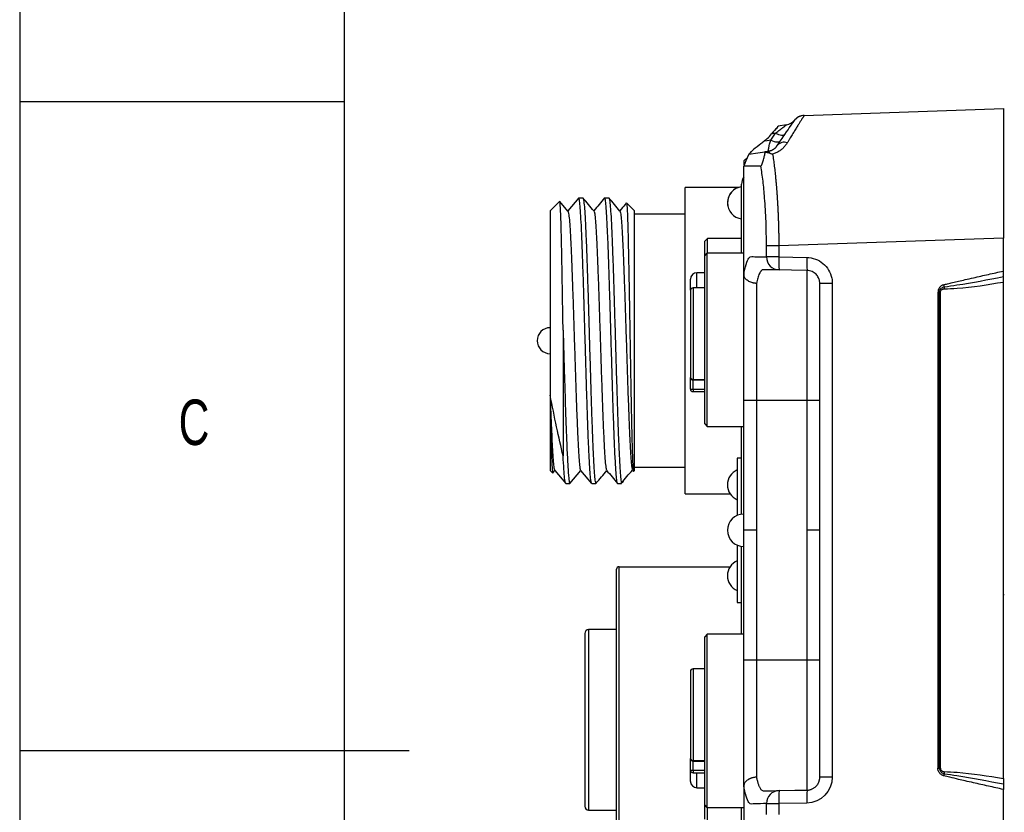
# Model space of a CAD drawing. Header units: millimetres. Extents: x 0 to 1380, y 0 to 297.
# Tile 6 of 60: x 0 to 76, y 144 to 205. Entities that reach past the tile are written whole.
import ezdxf

# ---------------------------------------------------------------- set-up
doc = ezdxf.new("R2010")
doc.units = ezdxf.units.MM
for name, color, linetype in [('10', 7, 'Continuous'), ('5', 7, 'Continuous'), ('9', 7, 'Continuous')]:
    doc.layers.add(name, color=color, linetype=linetype)
doc.styles.add('SLDTEXTSTYLE4', font='TXT', dxfattribs={"width": 0.7})

msp = doc.modelspace()

# ---------------------------------------------------------------- linework, layer by layer
at = {"color": 7, "linetype": 'Continuous', "lineweight": 25}
for p, q in [((60.43, 197.435), (75.763, 197.97)), ((75.763, 197.97), (75.763, 187.976)), ((58.402, 196.586), (58.406, 196.601)), ((58.402, 196.586), (58.406, 196.601)), ((59.057, 196.704), (58.406, 196.601)), ((59.057, 196.704), (59.057, 196.704)), ((56.056, 194.199), (55.802, 193.945)), ((56.161, 194.437), (56.163, 194.442)), ((55.763, 185.243), (55.763, 193.532)), ((57.088, 193.532), (55.763, 193.532)), ((55.802, 193.621), (55.802, 193.945)), ((55.346, 191.875), (51.254, 191.875)), ((51.254, 168.275), (51.254, 191.875)), ((55.602, 186.824), (55.602, 192.125)), ((41.594, 190.816), (40.854, 190.075)), ((42.229, 190.066), (41.611, 190.803)), ((43.053, 191.079), (42.216, 190.082)), ((43.056, 191.075), (43.045, 191.05)), ((43.056, 191.075), (43.377, 191.075)), ((45.055, 191.075), (45.044, 191.048)), ((45.055, 191.075), (45.377, 191.075)), ((46.735, 190.694), (46.731, 190.678)), ((47.354, 190.075), (46.735, 190.694)), ((40.854, 190.075), (40.854, 175.887)), ((47.354, 170.075), (47.354, 190.075)), ((51.254, 189.825), (47.354, 189.825)), ((52.963, 187.938), (52.763, 187.738)), ((52.963, 187.938), (52.763, 187.738)), ((52.963, 187.938), (52.763, 187.738)), ((52.763, 186.626), (52.763, 187.738)), ((55.602, 187.938), (52.963, 187.938)), ((55.602, 187.938), (52.963, 187.938)), ((55.602, 187.938), (52.963, 187.938)), ((52.963, 186.824), (52.963, 187.938)), ((57.518, 186.525), (57.518, 187.372)), ((58.468, 187.372), (57.518, 187.372)), ((75.763, 187.976), (58.468, 187.372)), ((58.468, 187.372), (58.468, 186.525)), ((75.763, 185.442), (75.763, 187.976)), ((52.761, 186.624), (52.961, 186.824)), ((52.761, 173.674), (52.761, 186.624)), ((55.763, 186.824), (52.961, 186.824)), ((52.961, 173.474), (52.961, 186.824)), ((58.468, 186.525), (57.518, 186.525)), ((58.468, 186.525), (60.624, 186.487)), ((52.761, 185.313), (52.163, 185.313)), ((52.761, 185.313), (52.163, 185.313)), ((52.761, 185.313), (52.163, 185.313)), ((52.163, 184.126), (52.163, 185.313)), ((51.666, 184.87), (51.663, 184.813)), ((51.663, 183.975), (51.663, 184.813)), ((61.624, 165.47), (61.624, 184.487)), ((62.589, 184.487), (61.624, 184.487)), ((62.589, 184.487), (62.589, 182.93)), ((75.763, 146.346), (75.763, 184.594)), ((51.661, 183.949), (51.661, 177.249)), ((52.761, 184.149), (51.861, 184.149)), ((70.721, 183.798), (70.721, 147.142)), ((70.721, 183.798), (70.841, 183.798)), ((70.841, 183.798), (70.918, 183.798)), ((70.841, 147.142), (70.841, 183.798)), ((70.918, 147.142), (70.918, 183.798)), ((62.589, 182.93), (62.589, 146.453)), ((41.854, 180.881), (41.854, 171.208)), ((51.661, 176.349), (51.661, 177.249)), ((51.861, 177.097), (51.861, 177.049)), ((51.861, 177.049), (52.761, 177.049)), ((51.861, 176.349), (51.861, 177.049)), ((51.661, 176.349), (51.861, 176.349)), ((51.861, 176.349), (51.861, 176.149)), ((51.861, 176.149), (52.761, 176.149)), ((40.854, 175.887), (40.854, 170.075)), ((56.745, 175.47), (55.763, 175.47)), ((55.763, 165.47), (55.763, 175.47)), ((58.264, 175.47), (56.745, 175.47)), ((56.745, 175.47), (56.745, 165.47)), ((60.641, 175.47), (58.264, 175.47)), ((61.624, 175.47), (60.641, 175.47)), ((60.641, 165.47), (60.641, 175.47)), ((52.761, 173.674), (52.961, 173.474)), ((52.961, 173.474), (55.763, 173.474)), ((55.602, 166.71), (55.602, 173.474)), ((55.602, 171.022), (55.263, 171.022)), ((55.602, 171.022), (55.263, 171.022)), ((55.602, 171.022), (55.263, 171.022)), ((55.263, 171.022), (55.263, 166.616)), ((41.051, 169.879), (40.854, 170.075)), ((41.057, 169.913), (41.05, 169.879)), ((41.073, 169.899), (41.216, 170.07)), ((41.205, 170.084), (42.053, 169.074)), ((42.381, 169.073), (43.217, 170.069)), ((43.204, 170.083), (44.053, 169.073)), ((47.279, 170.001), (47.354, 170.075)), ((47.354, 170.325), (51.254, 170.325)), ((42.057, 169.075), (42.377, 169.075)), ((42.377, 169.075), (42.389, 169.103)), ((44.056, 169.075), (44.377, 169.075)), ((44.377, 169.075), (44.388, 169.102)), ((46.056, 169.075), (46.354, 169.075)), ((46.354, 169.075), (46.354, 169.105)), ((51.254, 168.275), (54.724, 168.275)), ((56.745, 165.47), (55.763, 165.47)), ((55.763, 155.47), (55.763, 165.47)), ((56.745, 165.47), (56.745, 155.47)), ((60.641, 155.47), (60.641, 165.47)), ((61.624, 165.47), (60.641, 165.47)), ((61.624, 146.453), (61.624, 165.47)), ((55.263, 164.324), (55.263, 159.918)), ((55.602, 157.466), (55.602, 164.23)), ((45.967, 139.265), (45.967, 162.465)), ((46.167, 139.065), (46.167, 162.665)), ((46.167, 162.665), (54.724, 162.665)), ((75.763, 160.512), (75.836, 160.512)), ((55.263, 159.918), (55.602, 159.918)), ((45.967, 157.815), (43.817, 157.815)), ((43.817, 157.815), (43.817, 148.615)), ((43.517, 157.515), (43.517, 144.215)), ((52.961, 157.466), (52.761, 157.266)), ((52.761, 144.316), (52.761, 157.266)), ((55.763, 157.466), (52.961, 157.466)), ((52.961, 144.116), (52.961, 157.466)), ((56.745, 155.47), (55.763, 155.47)), ((58.264, 155.47), (56.745, 155.47)), ((60.641, 155.47), (58.264, 155.47)), ((61.624, 155.47), (60.641, 155.47)), ((52.761, 154.791), (51.861, 154.791)), ((51.661, 154.591), (51.661, 147.891)), ((43.817, 148.615), (43.817, 143.915)), ((51.661, 146.991), (51.661, 147.891)), ((51.861, 147.738), (51.861, 147.691)), ((51.861, 147.691), (52.761, 147.691)), ((51.861, 146.991), (51.861, 147.691)), ((70.721, 147.142), (70.841, 147.142)), ((70.841, 147.142), (70.918, 147.142)), ((51.661, 146.991), (51.861, 146.991)), ((51.663, 146.128), (51.663, 146.965)), ((51.861, 146.991), (51.861, 146.791)), ((51.861, 146.791), (52.761, 146.791)), ((62.589, 146.453), (61.624, 146.453)), ((51.663, 146.128), (51.663, 146.117)), ((52.163, 145.628), (52.761, 145.628)), ((55.763, 145.698), (55.763, 137.408)), ((75.763, 142.964), (75.763, 145.498)), ((52.961, 144.116), (52.761, 144.316)), ((52.763, 143.203), (52.763, 144.314)), ((52.961, 144.116), (55.763, 144.116)), ((52.963, 143.003), (52.963, 144.116)), ((55.602, 138.51), (55.602, 144.116)), ((57.518, 143.568), (57.518, 144.415)), ((57.518, 144.415), (58.468, 144.415)), ((60.624, 144.453), (58.468, 144.415)), ((58.468, 144.415), (58.468, 143.568)), ((43.817, 143.915), (45.967, 143.915))]:
    msp.add_line(p, q, dxfattribs=at)
at = {"color": 8, "linetype": 'Continuous', "lineweight": 25}
for p, q in [((57.554, 185.541), (57.287, 185.546)), ((51.861, 184.149), (51.861, 177.097)), ((51.861, 177.097), (52.761, 177.097)), ((51.861, 176.349), (52.761, 176.349)), ((51.861, 154.791), (51.861, 147.738)), ((51.861, 147.738), (52.761, 147.738)), ((51.861, 146.991), (52.761, 146.991)), ((52.163, 145.628), (52.163, 146.814)), ((57.287, 145.394), (57.572, 145.399))]:
    msp.add_line(p, q, dxfattribs=at)
at = {"color": 7, "linetype": 'Continuous', "lineweight": 25, "flags": 128}
for points in [[(59.679, 197.063), (59.679, 197.063)], [(57.849, 195.529), (58.05, 195.824), (58.208, 196.055)], [(58.023, 196.026), (57.964, 196.016), (57.917, 196.009)], [(58.207, 196.055), (58.104, 196.039), (58.023, 196.026)], [(57.577, 195.645), (57.449, 195.536), (57.348, 195.45)], [(57.849, 195.529), (57.569, 195.485), (57.348, 195.45)], [(57.849, 195.529), (57.977, 195.473), (58.1, 195.429), (58.216, 195.399), (58.321, 195.383), (58.414, 195.383), (58.491, 195.397), (58.553, 195.426), (58.596, 195.469)], [(56.161, 194.437), (55.938, 193.93), (55.763, 193.532)], [(56.161, 194.437), (56.854, 194.547), (57.399, 194.633)], [(58.486, 185.525), (57.887, 185.535), (57.554, 185.541)], [(60.641, 185.487), (59.434, 185.508), (58.486, 185.525)], [(51.663, 146.128), (51.672, 146.03), (51.676, 146.012)], [(57.572, 145.399), (57.958, 145.406), (58.486, 145.415)], [(58.486, 145.415), (59.693, 145.436), (60.641, 145.453)]]:
    msp.add_lwpolyline(points, dxfattribs=at)
at = {"color": 7, "linetype": 'Continuous', "lineweight": 25}
for centre, radius, start, end in [((60.465, 196.435), 1, 92, 145.7087), ((60.457, 196.435), 1, 92, 141.07864), ((58.901, 197.692), 1, 279.00635, 321.07459), ((58.904, 194.641), 0.724, 72.43131, 140.49729), ((57.519, 195.665), 1, 279.00362, 293.99348), ((57.518, 194.514), 0.226, 6.00838, 46.0165), ((56.727, 192.125), 1.125, 148.97053, 180), ((55.763, 190.697), 1.25, 97.39949, 181.62757), ((55.763, 190.697), 1.25, 97.3995, 193.50216), ((55.763, 190.697), 1.25, 97.39956, 262.60044), ((58.51, 186.517), 0.992, 179.55021, 268.58029), ((65.648, 186.15), 7.189, 177.01178, 184.98767), ((67.804, 186.112), 7.19, 177.01203, 184.98742), ((52.163, 184.813), 0.5, 90, 180), ((52.163, 184.813), 0.5, 90, 180), ((52.163, 184.813), 0.5, 90, 180), ((84.617, 187.938), 13.92, 194.81405, 195.48008), ((51.861, 183.949), 0.2, 90, 180), ((80.283, 184.082), 9.083, 179.11307, 180.09861), ((40.854, 180.075), 1, 90, 180), ((40.854, 180.075), 1, 180, 270), ((51.84, 177.277), 0.181, 188.67802, 276.62822), ((51.861, 177.249), 0.2, 180.001, 270), ((51.861, 176.349), 0.2, 180, 270), ((55.763, 168.97), 1.25, 113.57799, 246.42201), ((55.763, 165.47), 1.25, 90, 180), ((55.763, 165.47), 1.25, 180, 270), ((55.763, 161.97), 1.25, 113.57799, 246.42201), ((46.167, 162.465), 0.2, 90, 180), ((43.817, 157.515), 0.3, 90, 180), ((51.861, 154.591), 0.2, 90, 180), ((51.84, 147.918), 0.181, 188.68094, 276.6145), ((51.861, 147.891), 0.2, 180.001, 270), ((51.861, 146.991), 0.2, 180, 270), ((84.357, 143.074), 13.651, 164.51603, 165.19535), ((80.283, 146.859), 9.083, 179.90139, 180.88693), ((52.163, 146.128), 0.5, 180, 270), ((58.51, 144.423), 0.992, 91.41971, 180.44979), ((65.648, 144.79), 7.189, 175.01233, 182.98822), ((67.804, 144.828), 7.19, 175.01271, 182.98785), ((43.817, 144.215), 0.3, 180, 270)]:
    msp.add_arc(centre, radius, start, end, dxfattribs=at)
msp.add_ellipse((57.783, 197.299), major_axis=(0.815, 1.858), ratio=0.37951, start_param=3.806386, end_param=4.123412, dxfattribs=at)
for points, knots in [([(60.43, 197.435), (60.429, 197.434), (60.428, 197.432), (60.418, 197.419), (60.404, 197.398), (60.384, 197.368), (60.359, 197.329), (60.328, 197.281), (60.293, 197.225), (60.251, 197.16), (60.205, 197.086), (60.153, 197.004), (60.096, 196.912), (60.034, 196.812), (59.966, 196.703), (59.894, 196.585), (59.815, 196.458), (59.732, 196.323), (59.644, 196.179), (59.55, 196.026), (59.451, 195.865), (59.347, 195.695), (59.237, 195.518), (59.161, 195.393), (59.122, 195.331)], [0, 0, 0, 0, 0.043133, 0.086382, 0.129765, 0.173299, 0.216998, 0.26088, 0.30496, 0.349253, 0.393776, 0.438544, 0.483571, 0.528872, 0.574462, 0.620354, 0.666564, 0.713103, 0.759986, 0.807226, 0.854834, 0.902825, 0.95121, 1, 1, 1, 1]), ([(58.402, 196.586), (58.392, 196.569), (58.367, 196.527), (58.218, 196.36), (58.049, 196.176), (57.936, 196.033), (57.917, 196.009)], [0, 0, 0, 0, 0.18417, 0.447346, 0.905187, 1, 1, 1, 1]), ([(58.402, 196.586), (58.397, 196.57), (58.372, 196.538), (58.306, 196.458), (58.263, 196.411), (58.126, 196.257), (58.019, 196.141), (57.917, 196.009)], [0, 0, 0, 0, 0.25, 0.25, 0.5, 0.5, 1, 1, 1, 1]), ([(58.207, 196.055), (58.247, 196.085), (58.341, 196.153), (58.484, 196.264), (58.618, 196.369), (58.741, 196.464), (58.847, 196.547), (58.944, 196.62), (59.012, 196.671), (59.05, 196.699), (59.055, 196.702), (59.057, 196.704)], [0, 0, 0, 0, 0.107321, 0.249406, 0.400324, 0.498614, 0.624464, 0.748626, 0.85076, 0.93408, 1, 1, 1, 1]), ([(58.345, 195.101), (58.554, 195.408), (58.971, 196.019), (59.364, 196.596), (59.598, 196.939), (59.625, 196.979), (59.639, 196.999)], [0, 0, 0, 0, 0.281335, 0.560438, 0.779361, 1, 1, 1, 1]), ([(58.207, 196.055), (58.288, 196.015), (58.372, 195.981), (58.533, 195.93), (58.611, 195.914), (58.748, 195.903), (58.807, 195.908), (58.899, 195.939), (58.933, 195.964), (58.954, 195.995)], [0, 0, 0, 0, 0.25, 0.25, 0.5, 0.5, 0.75, 0.75, 1, 1, 1, 1]), ([(57.092, 195.249), (56.892, 195.094), (56.608, 194.873), (56.328, 194.622), (56.201, 194.501), (56.176, 194.464), (56.167, 194.451)], [0, 0, 0, 0, 0.505109, 0.718271, 0.899419, 1, 1, 1, 1]), ([(57.092, 195.249), (56.892, 195.094), (56.608, 194.873), (56.328, 194.622), (56.201, 194.501), (56.176, 194.464), (56.167, 194.451)], [0, 0, 0, 0, 0.505107, 0.718275, 0.899415, 1, 1, 1, 1]), ([(57.348, 195.45), (57.301, 195.411), (57.217, 195.342), (57.13, 195.278), (57.092, 195.249)], [0, 0, 0, 0, 0.560009, 1, 1, 1, 1]), ([(57.67, 194.711), (57.67, 194.721), (57.669, 194.741), (57.672, 194.782), (57.677, 194.832), (57.686, 194.89), (57.698, 194.956), (57.72, 195.058), (57.756, 195.196), (57.803, 195.365), (57.834, 195.477), (57.849, 195.529)], [0, 0, 0, 0, 0.077757, 0.157848, 0.240022, 0.324251, 0.410652, 0.499447, 0.689912, 0.855684, 1, 1, 1, 1]), ([(57.675, 194.677), (57.697, 194.681), (57.741, 194.689), (57.805, 194.706), (57.867, 194.726), (57.927, 194.751), (57.984, 194.779), (58.039, 194.81), (58.092, 194.844), (58.142, 194.882), (58.189, 194.921), (58.233, 194.964), (58.274, 195.008), (58.312, 195.054), (58.334, 195.085), (58.345, 195.101)], [0, 0, 0, 0, 0.055077, 0.111697, 0.17065, 0.232634, 0.29825, 0.368007, 0.442329, 0.521564, 0.606003, 0.695884, 0.791405, 0.892731, 1, 1, 1, 1]), ([(59.122, 195.331), (59.098, 195.293), (59.052, 195.22), (58.972, 195.112), (58.887, 195.01), (58.796, 194.914), (58.699, 194.824), (58.596, 194.741), (58.486, 194.666), (58.371, 194.597), (58.25, 194.537), (58.123, 194.484), (58.034, 194.456), (57.99, 194.442)], [0, 0, 0, 0, 0.108927, 0.21288, 0.312206, 0.407306, 0.498636, 0.586709, 0.672097, 0.75543, 0.837382, 0.918663, 1, 1, 1, 1]), ([(56.161, 194.437), (56.161, 194.438), (56.162, 194.439), (56.166, 194.448), (56.167, 194.451)], [0, 0, 0, 0, 0.559945, 1, 1, 1, 1]), ([(57.088, 193.532), (57.099, 193.532), (57.111, 193.541), (57.146, 193.592), (57.167, 193.638), (57.207, 193.744), (57.226, 193.801), (57.26, 193.912), (57.275, 193.967), (57.319, 194.129), (57.343, 194.23), (57.389, 194.426), (57.409, 194.52), (57.428, 194.612)], [0, 0, 0, 0, 0.125, 0.125, 0.25, 0.25, 0.375, 0.375, 0.5, 0.5, 0.75, 0.75, 1, 1, 1, 1]), ([(57.428, 194.612), (57.426, 194.617), (57.424, 194.621), (57.416, 194.632), (57.408, 194.635), (57.399, 194.633)], [0, 0, 0, 0, 0.293155, 0.293155, 1, 1, 1, 1]), ([(57.428, 194.612), (57.461, 194.609), (57.495, 194.604), (57.53, 194.597), (57.564, 194.591), (57.599, 194.582), (57.635, 194.572), (57.671, 194.563), (57.707, 194.551), (57.743, 194.538)], [0, 0, 0, 0, 0.000141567, 0.000141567, 0.000141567, 0.0002826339, 0.0002826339, 0.0002826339, 0.0004246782, 0.0004246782, 0.0004246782, 0.0004246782]), ([(57.743, 194.538), (57.763, 194.531), (57.802, 194.517), (57.864, 194.493), (57.916, 194.473), (57.952, 194.457), (57.971, 194.449), (57.98, 194.446), (57.986, 194.443), (57.988, 194.442), (57.99, 194.442)], [0, 0, 0, 0, 0.2490117, 0.4999449, 0.7499053, 0.8749395, 0.9375048, 0.9687888, 0.9844263, 1, 1, 1, 1]), ([(57.99, 194.442), (58.001, 194.368), (58.024, 194.221), (58.057, 193.992), (58.089, 193.758), (58.12, 193.518), (58.149, 193.273), (58.177, 193.022), (58.204, 192.767), (58.23, 192.507), (58.254, 192.243), (58.277, 191.975), (58.299, 191.703), (58.32, 191.428), (58.339, 191.15), (58.357, 190.869), (58.374, 190.585), (58.389, 190.299), (58.403, 190.011), (58.416, 189.721), (58.427, 189.43), (58.437, 189.137), (58.446, 188.844), (58.453, 188.55), (58.459, 188.255), (58.464, 187.961), (58.467, 187.666), (58.468, 187.47), (58.468, 187.372)], [0, 0, 0, 0, 0.039773, 0.079432, 0.118978, 0.158413, 0.197737, 0.236951, 0.276057, 0.315056, 0.353949, 0.392736, 0.43142, 0.470001, 0.50848, 0.546859, 0.585138, 0.62332, 0.661404, 0.699393, 0.737287, 0.775087, 0.812796, 0.850413, 0.887941, 0.925381, 0.962733, 1, 1, 1, 1]), ([(57.518, 187.372), (57.511, 188.01), (57.497, 189.282), (57.395, 190.966), (57.259, 192.402), (57.145, 193.155), (57.088, 193.532)], [0, 0, 0, 0, 0.280561, 0.559506, 0.779095, 1, 1, 1, 1]), ([(41.854, 180.881), (41.845, 181.374), (41.829, 182.371), (41.805, 183.81), (41.783, 185.186), (41.757, 186.543), (41.728, 187.846), (41.7, 189), (41.671, 189.909), (41.642, 190.471), (41.619, 190.761), (41.606, 190.784), (41.601, 190.794)], [0, 0, 0, 0, 0.094033, 0.189845, 0.28388, 0.379732, 0.493807, 0.611169, 0.725521, 0.843283, 0.933802, 1, 1, 1, 1]), ([(44.045, 169.1), (44.035, 169.116), (44.011, 169.154), (43.968, 169.477), (43.914, 170.081), (43.863, 171.013), (43.811, 172.21), (43.754, 173.618), (43.7, 175.224), (43.65, 176.953), (43.594, 178.786), (43.539, 180.64), (43.488, 182.494), (43.434, 184.263), (43.377, 185.929), (43.327, 187.414), (43.273, 188.703), (43.216, 189.737), (43.164, 190.5), (43.112, 190.985), (43.075, 191.045), (43.056, 191.075)], [0, 0, 0, 0, 0.032731, 0.077157, 0.130679, 0.185753, 0.239274, 0.294348, 0.34787, 0.402943, 0.456464, 0.511537, 0.565059, 0.620134, 0.673654, 0.728727, 0.782248, 0.837322, 0.890845, 0.945919, 1, 1, 1, 1]), ([(44.228, 190.068), (44.087, 190.236), (43.805, 190.572), (43.523, 190.908), (43.382, 191.076)], [0, 0, 0, 0, 0.499982, 1, 1, 1, 1]), ([(43.388, 191.051), (43.398, 191.035), (43.423, 190.999), (43.466, 190.684), (43.516, 190.089), (43.569, 189.164), (43.624, 187.973), (43.676, 186.569), (43.732, 184.967), (43.784, 183.241), (43.839, 181.41), (43.892, 179.556), (43.946, 177.701), (44, 175.93), (44.053, 174.261), (44.108, 172.771), (44.16, 171.477), (44.215, 170.435), (44.268, 169.666), (44.322, 169.169), (44.359, 169.107), (44.377, 169.075)], [0, 0, 0, 0, 0.032249, 0.075981, 0.129494, 0.184559, 0.238072, 0.293138, 0.346651, 0.401716, 0.455229, 0.510295, 0.563807, 0.618872, 0.672385, 0.72745, 0.780963, 0.836027, 0.889541, 0.944606, 1, 1, 1, 1]), ([(45.05, 191.075), (44.909, 190.907), (44.631, 190.576), (44.353, 190.245), (44.216, 190.082)], [0, 0, 0, 0, 0.507659, 1, 1, 1, 1]), ([(46.045, 169.101), (46.034, 169.116), (46.009, 169.153), (45.967, 169.467), (45.916, 170.061), (45.864, 170.987), (45.809, 172.178), (45.756, 173.582), (45.702, 175.183), (45.648, 176.909), (45.595, 178.741), (45.54, 180.594), (45.487, 182.45), (45.433, 184.221), (45.38, 185.89), (45.326, 187.38), (45.271, 188.674), (45.219, 189.715), (45.164, 190.485), (45.111, 190.981), (45.074, 191.044), (45.055, 191.075)], [0, 0, 0, 0, 0.031869, 0.075624, 0.129158, 0.184245, 0.237779, 0.292866, 0.3464, 0.401487, 0.455022, 0.510108, 0.563642, 0.618729, 0.672264, 0.727352, 0.780886, 0.835974, 0.889508, 0.944595, 1, 1, 1, 1]), ([(46.232, 190.063), (46.091, 190.231), (45.809, 190.567), (45.526, 190.903), (45.385, 191.071)], [0, 0, 0, 0, 0.499988, 1, 1, 1, 1]), ([(45.391, 191.043), (45.4, 191.028), (45.424, 190.992), (45.466, 190.683), (45.516, 190.09), (45.57, 189.164), (45.624, 187.973), (45.676, 186.569), (45.732, 184.967), (45.784, 183.241), (45.839, 181.41), (45.891, 179.556), (45.946, 177.701), (45.999, 175.93), (46.053, 174.261), (46.107, 172.771), (46.16, 171.477), (46.215, 170.436), (46.268, 169.665), (46.315, 169.244), (46.343, 169.142), (46.354, 169.105)], [0, 0, 0, 0, 0.029395, 0.07435, 0.12936, 0.185965, 0.240974, 0.29758, 0.35259, 0.409195, 0.464205, 0.52081, 0.57582, 0.632425, 0.687434, 0.744038, 0.799048, 0.855653, 0.910662, 0.967268, 1, 1, 1, 1]), ([(46.722, 190.685), (46.692, 190.648), (46.523, 190.447), (46.354, 190.246), (46.216, 190.082)], [0, 0, 0, 0, 0.183135, 1, 1, 1, 1]), ([(46.735, 190.694), (46.747, 190.682), (46.758, 190.606), (46.78, 190.326), (46.791, 190.12), (46.808, 189.724), (46.813, 189.577), (46.824, 189.253), (46.83, 189.076), (46.847, 188.504), (46.858, 188.074), (46.874, 187.358), (46.88, 187.107), (46.891, 186.582), (46.897, 186.307), (46.914, 185.462), (46.925, 184.869), (46.942, 183.933), (46.947, 183.612), (46.959, 182.961), (46.964, 182.633), (46.981, 181.641), (46.992, 180.971), (47.009, 179.951), (47.015, 179.609), (47.027, 178.935), (47.038, 178.268), (47.049, 177.613), (47.06, 176.965), (47.066, 176.642), (47.084, 175.698), (47.095, 175.103), (47.112, 174.261), (47.117, 173.989), (47.129, 173.462), (47.135, 173.209), (47.152, 172.492), (47.164, 172.066), (47.181, 171.504), (47.186, 171.328), (47.198, 171.012), (47.204, 170.869), (47.221, 170.489), (47.233, 170.298), (47.256, 170.046), (47.267, 169.989), (47.279, 170.001)], [0, 0, 0, 0, 0.0625, 0.0625, 0.125, 0.125, 0.15625, 0.15625, 0.1875, 0.1875, 0.25, 0.25, 0.28125, 0.28125, 0.3125, 0.3125, 0.375, 0.375, 0.40625, 0.40625, 0.4375, 0.4375, 0.5, 0.5, 0.53125, 0.53125, 0.5625, 0.59375, 0.59375, 0.625, 0.625, 0.6875, 0.6875, 0.71875, 0.71875, 0.75, 0.75, 0.8125, 0.8125, 0.84375, 0.84375, 0.875, 0.875, 0.9375, 0.9375, 1, 1, 1, 1]), ([(42.205, 190.032), (42.212, 190.05), (42.237, 190.107), (42.281, 189.903), (42.334, 189.445), (42.388, 188.692), (42.442, 187.7), (42.496, 186.489), (42.549, 185.113), (42.603, 183.576), (42.657, 181.95), (42.711, 180.252), (42.764, 178.568), (42.818, 176.92), (42.871, 175.372), (42.926, 173.938), (42.979, 172.691), (43.033, 171.647), (43.086, 170.848), (43.14, 170.332), (43.179, 170.086), (43.201, 170.103), (43.204, 170.105)], [0, 0, 0, 0, 0.022904, 0.075566, 0.129708, 0.183125, 0.238152, 0.290805, 0.344951, 0.397928, 0.452431, 0.505638, 0.560431, 0.613025, 0.667091, 0.720452, 0.775408, 0.828199, 0.882511, 0.935284, 0.989551, 1, 1, 1, 1]), ([(44.228, 190.033), (44.239, 190.024), (44.267, 190.001), (44.314, 189.648), (44.367, 189.017), (44.421, 188.114), (44.475, 186.994), (44.528, 185.666), (44.582, 184.192), (44.636, 182.586), (44.689, 180.922), (44.744, 179.218), (44.797, 177.554), (44.851, 175.948), (44.905, 174.474), (44.959, 173.146), (45.012, 172.029), (45.066, 171.126), (45.119, 170.5), (45.166, 170.148), (45.194, 170.126), (45.204, 170.118)], [0, 0, 0, 0, 0.033212, 0.087389, 0.143137, 0.197322, 0.253073, 0.307294, 0.363076, 0.417354, 0.4732, 0.527527, 0.583435, 0.637701, 0.693549, 0.747759, 0.803551, 0.857731, 0.913487, 0.967666, 1, 1, 1, 1]), ([(46.232, 190.035), (46.237, 190.035), (46.26, 190.037), (46.301, 189.756), (46.355, 189.185), (46.409, 188.342), (46.463, 187.26), (46.516, 185.983), (46.57, 184.528), (46.624, 182.96), (46.678, 181.297), (46.731, 179.614), (46.785, 177.928), (46.838, 176.319), (46.892, 174.802), (46.946, 173.445), (47, 172.268), (47.053, 171.316), (47.107, 170.621), (47.153, 170.217), (47.181, 170.161), (47.191, 170.141)], [0, 0, 0, 0, 0.016147, 0.072978, 0.128249, 0.185131, 0.240334, 0.297145, 0.352296, 0.409054, 0.464179, 0.520903, 0.576029, 0.632748, 0.687901, 0.744644, 0.79985, 0.856647, 0.911919, 0.968796, 1, 1, 1, 1]), ([(55.771, 185.103), (55.871, 185.78), (56.006, 186.249), (56.302, 186.637), (56.457, 186.543), (56.912, 186.535), (57.215, 186.53), (57.518, 186.525)], [0, 0, 0, 0, 0.25, 0.25, 0.5, 0.5, 1, 1, 1, 1]), ([(60.624, 186.487), (60.848, 186.483), (61.074, 186.441), (61.494, 186.285), (61.694, 186.17), (62.039, 185.884), (62.189, 185.709), (62.419, 185.325), (62.503, 185.11), (62.575, 184.759), (62.589, 184.623), (62.589, 184.487)], [0, 0, 0, 0, 0.2175239, 0.2175239, 0.4350516, 0.4350516, 0.6525176, 0.6525176, 0.8698551, 0.8698551, 0.9999959, 0.9999959, 0.9999959, 0.9999959]), ([(55.763, 185.243), (55.763, 185.222), (55.763, 185.181), (55.766, 185.132), (55.77, 185.11), (55.771, 185.103)], [0, 0, 0, 0, 0.405142, 0.815005, 1, 1, 1, 1]), ([(55.763, 175.47), (55.763, 177.139), (55.763, 178.808), (55.763, 181.311), (55.763, 182.151), (55.763, 183.802), (55.763, 184.614), (55.763, 185.243)], [0, 0, 0, 0, 0.5, 0.5, 0.75, 0.75, 1, 1, 1, 1]), ([(56.745, 184.491), (56.717, 184.493), (56.659, 184.497), (56.572, 184.509), (56.484, 184.527), (56.372, 184.557), (56.238, 184.606), (56.096, 184.681), (55.973, 184.772), (55.876, 184.874), (55.804, 184.986), (55.782, 185.064), (55.771, 185.103)], [0, 0, 0, 0, 0.059965, 0.121823, 0.185417, 0.250553, 0.370975, 0.500399, 0.621719, 0.746893, 0.873758, 1, 1, 1, 1]), ([(57.25, 185.543), (57.237, 185.54), (57.211, 185.533), (57.173, 185.512), (57.138, 185.485), (57.105, 185.452), (57.074, 185.415), (57.046, 185.375), (57.019, 185.332), (56.995, 185.289), (56.957, 185.212), (56.906, 185.091), (56.845, 184.908), (56.792, 184.71), (56.76, 184.563), (56.745, 184.491)], [0, 0, 0, 0, 0.0695102, 0.1355016, 0.1980304, 0.2571452, 0.3128418, 0.3651161, 0.4139641, 0.4592769, 0.5010094, 0.634471, 0.7618202, 0.8841228, 1, 1, 1, 1]), ([(57.287, 185.546), (57.282, 185.546), (57.27, 185.546), (57.257, 185.544), (57.25, 185.543)], [0, 0, 0, 0, 0.489719, 1, 1, 1, 1]), ([(61.624, 184.487), (61.623, 184.518), (61.621, 184.583), (61.606, 184.689), (61.574, 184.807), (61.522, 184.936), (61.443, 185.069), (61.334, 185.199), (61.194, 185.316), (61.026, 185.409), (60.839, 185.472), (60.707, 185.482), (60.641, 185.487)], [0, 0, 0, 0, 0.05861, 0.126954, 0.205556, 0.294705, 0.394288, 0.503619, 0.621299, 0.745171, 0.872448, 1, 1, 1, 1]), ([(60.641, 184.76), (60.641, 184.833), (60.641, 184.9), (60.641, 185.086), (60.641, 185.191), (60.641, 185.356), (60.641, 185.415), (60.641, 185.468), (60.641, 185.479), (60.641, 185.487), (60.641, 185.487), (60.641, 185.487), (60.641, 185.487), (60.641, 185.487), (60.641, 185.487), (60.641, 185.487), (60.641, 185.487), (60.641, 185.487), (60.641, 185.487), (60.641, 185.487)], [0.4585399, 0.4585399, 0.4585399, 0.4585399, 0.4740099, 0.4740099, 0.5049505, 0.5049505, 0.5358911, 0.5358911, 0.5513614, 0.5513614, 0.5590965, 0.5590965, 0.5668317, 0.5668317, 0.6287129, 0.6287129, 0.7524752, 0.7524752, 0.8825244, 0.8825244, 0.8825244, 0.8825244]), ([(73.458, 184.922), (73.65, 184.966), (74.034, 185.053), (74.803, 185.225), (75.379, 185.356), (75.763, 185.442)], [0, 0, 0, 0, 0.25, 0.5, 1, 1, 1, 1]), ([(56.745, 184.491), (56.745, 184.349), (56.745, 184.197), (56.745, 183.935), (56.745, 183.834), (56.745, 183.627), (56.745, 183.522), (56.745, 183.307), (56.745, 183.198), (56.745, 182.975), (56.745, 182.862), (56.745, 182.692), (56.745, 182.635), (56.745, 182.551), (56.745, 182.522), (56.745, 182.466), (56.745, 182.438), (56.745, 182.3), (56.745, 182.19), (56.745, 181.639), (56.745, 181.199), (56.745, 178.995), (56.745, 177.233), (56.745, 175.47), (56.745, 175.47), (56.745, 175.47)], [0.0098986, 0.0098986, 0.0098986, 0.0098986, 0.035645, 0.035645, 0.0511153, 0.0511153, 0.0665856, 0.0665856, 0.0820559, 0.0820559, 0.0975262, 0.0975262, 0.1052613, 0.1052613, 0.1091289, 0.1091289, 0.1129965, 0.1129965, 0.1284668, 0.1284668, 0.190348, 0.190348, 0.4378727, 0.4378727, 0.4378751, 0.4378751, 0.4378751, 0.4378751]), ([(71.16, 184.378), (71.16, 184.378), (71.159, 184.378), (71.159, 184.378), (71.159, 184.378), (71.159, 184.378), (71.159, 184.378), (71.159, 184.378), (71.159, 184.378), (71.159, 184.378), (71.159, 184.378), (71.159, 184.378), (71.159, 184.378), (71.159, 184.378), (71.159, 184.378), (71.158, 184.378), (71.158, 184.378), (71.158, 184.378), (71.158, 184.378), (71.158, 184.378), (71.158, 184.378), (71.158, 184.378), (71.158, 184.378), (71.158, 184.378), (71.158, 184.378), (71.158, 184.378), (71.158, 184.378), (71.158, 184.378), (71.158, 184.378), (71.158, 184.378), (71.158, 184.378), (71.158, 184.378), (71.158, 184.378), (71.158, 184.378), (71.158, 184.378), (71.158, 184.378), (71.157, 184.378), (71.157, 184.378), (71.157, 184.378), (71.157, 184.378), (71.157, 184.378), (71.157, 184.378), (71.157, 184.378), (71.157, 184.378), (71.157, 184.378), (71.157, 184.378), (71.157, 184.378), (71.157, 184.378), (71.157, 184.378), (71.157, 184.378), (71.157, 184.378), (71.157, 184.378), (71.157, 184.378), (71.157, 184.378), (71.157, 184.378), (71.157, 184.378), (71.157, 184.378), (71.157, 184.378), (71.156, 184.378), (71.156, 184.378), (71.156, 184.378), (71.156, 184.378), (71.156, 184.378), (71.156, 184.378), (71.156, 184.378), (71.156, 184.378), (71.156, 184.378), (71.156, 184.377), (71.156, 184.377), (71.156, 184.377), (71.156, 184.377), (71.156, 184.377), (71.156, 184.377), (71.156, 184.377), (71.156, 184.377), (71.156, 184.377), (71.156, 184.377), (71.156, 184.377), (71.156, 184.377), (71.155, 184.377), (71.155, 184.377), (71.155, 184.377), (71.155, 184.377), (71.155, 184.377), (71.155, 184.377), (71.155, 184.377), (71.155, 184.377), (71.155, 184.377), (71.155, 184.377), (71.155, 184.377), (71.155, 184.377), (71.155, 184.377), (71.155, 184.377), (71.155, 184.377), (71.155, 184.377), (71.155, 184.377), (71.155, 184.377), (71.155, 184.377), (71.155, 184.377), (71.155, 184.377), (71.155, 184.377), (71.154, 184.377), (71.154, 184.377), (71.154, 184.377), (71.154, 184.377), (71.154, 184.377), (71.154, 184.377), (71.154, 184.377), (71.154, 184.377), (71.154, 184.377), (71.154, 184.377), (71.154, 184.377), (71.154, 184.377), (71.154, 184.377), (71.154, 184.377), (71.154, 184.377), (71.154, 184.377), (71.154, 184.377), (71.154, 184.377), (71.154, 184.377), (71.154, 184.377), (71.154, 184.377), (71.153, 184.377), (71.153, 184.377), (71.153, 184.377), (71.153, 184.377), (71.153, 184.377), (71.153, 184.377), (71.153, 184.377), (71.153, 184.377), (71.153, 184.377), (71.153, 184.377), (71.153, 184.377), (71.153, 184.377), (71.153, 184.377), (71.153, 184.377), (71.153, 184.377), (71.153, 184.377), (71.153, 184.377), (71.153, 184.377), (71.153, 184.377), (71.153, 184.377), (71.153, 184.377), (71.153, 184.377), (71.152, 184.377), (71.152, 184.377), (71.152, 184.376), (71.152, 184.376), (71.152, 184.376), (71.152, 184.376), (71.152, 184.376), (71.152, 184.376), (71.152, 184.376), (71.152, 184.376), (71.152, 184.376), (71.152, 184.376), (71.152, 184.376), (71.152, 184.376), (71.152, 184.376), (71.152, 184.376), (71.152, 184.376), (71.152, 184.376), (71.152, 184.376), (71.152, 184.376), (71.152, 184.376), (71.152, 184.376), (71.151, 184.376), (71.151, 184.376), (71.151, 184.376), (71.151, 184.376), (71.151, 184.376), (71.151, 184.376), (71.151, 184.376), (71.151, 184.376), (71.151, 184.376), (71.151, 184.376), (71.151, 184.376), (71.151, 184.376), (71.151, 184.376), (71.151, 184.376), (71.151, 184.376), (71.151, 184.376), (71.151, 184.376), (71.151, 184.376), (71.151, 184.376), (71.151, 184.376), (71.151, 184.376), (71.15, 184.376), (71.15, 184.376), (71.15, 184.376), (71.15, 184.376), (71.15, 184.376), (71.15, 184.376), (71.15, 184.376), (71.15, 184.376), (71.15, 184.376), (71.15, 184.376), (71.15, 184.376), (71.15, 184.376), (71.15, 184.376), (71.119, 184.367), (71.06, 184.345), (70.977, 184.297), (70.912, 184.244), (70.868, 184.198), (70.848, 184.173), (70.841, 184.163)], [0, 0, 0, 0, 0.000985, 0.001478, 0.001724, 0.001847, 0.00197, 0.002093, 0.002217, 0.00234, 0.002463, 0.002586, 0.002709, 0.002832, 0.002955, 0.003078, 0.003202, 0.003325, 0.003448, 0.003571, 0.003694, 0.003817, 0.00394, 0.004063, 0.004186, 0.00431, 0.004433, 0.004556, 0.004679, 0.004802, 0.004925, 0.005048, 0.005171, 0.005294, 0.005417, 0.005541, 0.005664, 0.005787, 0.00591, 0.006033, 0.006156, 0.006279, 0.006402, 0.006525, 0.006648, 0.006771, 0.006894, 0.007018, 0.007141, 0.007264, 0.007387, 0.00751, 0.007633, 0.007756, 0.007879, 0.008002, 0.008125, 0.008248, 0.008371, 0.008494, 0.008617, 0.00874, 0.008863, 0.008987, 0.00911, 0.009233, 0.009356, 0.009479, 0.009602, 0.009725, 0.009848, 0.009971, 0.010094, 0.010217, 0.01034, 0.010463, 0.010586, 0.010709, 0.010832, 0.010955, 0.011078, 0.011201, 0.011324, 0.011447, 0.01157, 0.011693, 0.011816, 0.011939, 0.012062, 0.012185, 0.012308, 0.012431, 0.012554, 0.012677, 0.0128, 0.012923, 0.013046, 0.013169, 0.013292, 0.013415, 0.013538, 0.013661, 0.013784, 0.013907, 0.01403, 0.014153, 0.014276, 0.014399, 0.014522, 0.014645, 0.014768, 0.014891, 0.015014, 0.015137, 0.01526, 0.015383, 0.015506, 0.015629, 0.015752, 0.015875, 0.015998, 0.016121, 0.016244, 0.016367, 0.01649, 0.016613, 0.016736, 0.016859, 0.016982, 0.017105, 0.017228, 0.017351, 0.017474, 0.017597, 0.01772, 0.017843, 0.017966, 0.018088, 0.018211, 0.018334, 0.018457, 0.01858, 0.018703, 0.018826, 0.018949, 0.019072, 0.019195, 0.019318, 0.019441, 0.019564, 0.019687, 0.01981, 0.019933, 0.020055, 0.020178, 0.020301, 0.020424, 0.020547, 0.02067, 0.020793, 0.020916, 0.021039, 0.021162, 0.021285, 0.021408, 0.02153, 0.021653, 0.021776, 0.021899, 0.022022, 0.022145, 0.022268, 0.022391, 0.022514, 0.022637, 0.02276, 0.022882, 0.023005, 0.023128, 0.023251, 0.023374, 0.023497, 0.02362, 0.023743, 0.023866, 0.023988, 0.024111, 0.024234, 0.024357, 0.02448, 0.024603, 0.024726, 0.024849, 0.024971, 0.025094, 0.025217, 0.02534, 0.025463, 0.025586, 0.025709, 0.025832, 0.269312, 0.513502, 0.755891, 0.910956, 1, 1, 1, 1]), ([(71.16, 184.378), (71.261, 184.405), (71.489, 184.464), (71.872, 184.556), (72.325, 184.663), (72.862, 184.787), (73.246, 184.874), (73.458, 184.922)], [0, 0, 0, 0, 0.132965, 0.299627, 0.500001, 0.723661, 1, 1, 1, 1]), ([(71.201, 184.066), (71.532, 184.08), (73.063, 184.146), (74.576, 184.397), (75.763, 184.594)], [0, 0, 0, 0, 0.216316, 1, 1, 1, 1]), ([(71.202, 184.222), (71.53, 184.269), (73.057, 184.489), (74.573, 184.782), (75.763, 185.012)], [0, 0, 0, 0, 0.214763, 1, 1, 1, 1]), ([(60.641, 175.47), (60.641, 177.233), (60.641, 178.995), (60.641, 181.199), (60.641, 181.639), (60.641, 182.19), (60.641, 182.3), (60.641, 182.438), (60.641, 182.466), (60.641, 182.521), (60.641, 182.549), (60.641, 182.632), (60.641, 182.687), (60.641, 182.853), (60.641, 182.964), (60.641, 183.182), (60.641, 183.289), (60.641, 183.499), (60.641, 183.602), (60.641, 183.703)], [0.009901, 0.009901, 0.009901, 0.009901, 0.2574257, 0.2574257, 0.3193069, 0.3193069, 0.3347772, 0.3347772, 0.3386448, 0.3386448, 0.3425124, 0.3425124, 0.3502475, 0.3502475, 0.3657178, 0.3657178, 0.3811881, 0.3811881, 0.3966578, 0.3966578, 0.3966578, 0.3966578]), ([(70.841, 184.163), (70.802, 184.111), (70.772, 184.053), (70.731, 183.928), (70.721, 183.864), (70.721, 183.798)], [0.5000114, 0.5000114, 0.5000114, 0.5000114, 0.75, 0.75, 1, 1, 1, 1]), ([(70.841, 183.798), (70.846, 183.846), (70.856, 183.942), (70.93, 184.069), (71.039, 184.167), (71.138, 184.21), (71.194, 184.221), (71.202, 184.222)], [0, 0, 0, 0, 0.236949, 0.473739, 0.714324, 0.959951, 1, 1, 1, 1]), ([(70.918, 183.798), (70.918, 183.799), (70.918, 183.827), (70.928, 183.884), (70.97, 183.96), (71.037, 184.021), (71.117, 184.059), (71.175, 184.064), (71.201, 184.066)], [0, 0, 0, 0, 0.0015943, 0.1973474, 0.3926014, 0.5982018, 0.8171464, 1, 1, 1, 1]), ([(41.853, 180.881), (41.856, 180.78), (41.863, 180.568), (41.872, 180.236), (41.883, 179.873), (41.894, 179.481), (41.906, 179.059), (41.925, 178.369), (41.951, 177.477), (41.995, 176.008), (42.05, 174.319), (42.103, 172.829), (42.145, 171.794), (42.181, 171.055), (42.215, 170.446), (42.243, 170.02), (42.265, 169.738), (42.283, 169.531), (42.302, 169.363), (42.321, 169.233), (42.339, 169.142), (42.358, 169.086), (42.371, 169.079), (42.377, 169.075)], [0, 0, 0, 0, 0.016768, 0.035183, 0.055248, 0.076963, 0.100331, 0.125353, 0.19227, 0.25066, 0.379531, 0.500125, 0.559469, 0.625415, 0.697359, 0.75004, 0.786855, 0.823308, 0.859396, 0.895114, 0.930456, 0.965419, 1, 1, 1, 1]), ([(40.853, 175.887), (40.869, 175.019), (40.886, 174.202), (40.919, 172.742), (40.935, 172.1), (40.968, 171.041), (40.984, 170.622), (41.017, 170.048), (41.034, 169.895), (41.05, 169.879)], [0, 0, 0, 0, 0.25, 0.25, 0.5, 0.5, 0.75, 0.75, 1, 1, 1, 1]), ([(40.854, 175.887), (40.87, 175.445), (40.902, 174.551), (40.949, 173.363), (40.998, 172.312), (41.047, 171.42), (41.099, 170.702), (41.152, 170.24), (41.196, 170.043), (41.221, 170.103), (41.229, 170.121)], [0, 0, 0, 0, 0.126541, 0.255939, 0.382499, 0.512042, 0.652304, 0.796532, 0.937886, 1, 1, 1, 1]), ([(41.855, 171.209), (41.688, 171.89), (41.521, 172.642), (41.188, 174.224), (41.021, 175.053), (40.855, 175.887)], [0, 0, 0, 0, 0.5, 0.5, 1, 1, 1, 1]), ([(42.047, 169.1), (42.035, 169.116), (42.009, 169.154), (41.964, 169.487), (41.915, 170.114), (41.875, 170.839), (41.855, 171.208)], [0, 0, 0, 0, 0.170426, 0.400519, 0.695386, 1, 1, 1, 1]), ([(44.383, 169.076), (44.524, 169.244), (44.802, 169.575), (45.079, 169.905), (45.216, 170.068)], [0, 0, 0, 0, 0.507663, 1, 1, 1, 1]), ([(45.204, 170.083), (45.345, 169.915), (45.627, 169.579), (45.909, 169.243), (46.05, 169.075)], [0, 0, 0, 0, 0.499992, 1, 1, 1, 1]), ([(46.346, 169.104), (46.487, 169.271), (46.768, 169.605), (47.05, 169.939), (47.191, 170.106)], [0, 0, 0, 0, 0.5, 1, 1, 1, 1]), ([(55.763, 145.698), (55.763, 146.331), (55.763, 147.15), (55.763, 148.805), (55.763, 149.641), (55.763, 152.139), (55.763, 153.805), (55.763, 155.47)], [0, 0, 0, 0, 0.25, 0.25, 0.5, 0.5, 1, 1, 1, 1]), ([(56.745, 155.47), (56.745, 155.47), (56.745, 155.47), (56.745, 153.707), (56.745, 151.945), (56.745, 149.741), (56.745, 149.301), (56.745, 148.75), (56.745, 148.64), (56.745, 148.502), (56.745, 148.475), (56.745, 148.418), (56.745, 148.39), (56.745, 148.305), (56.745, 148.248), (56.745, 148.079), (56.745, 147.965), (56.745, 147.742), (56.745, 147.633), (56.745, 147.418), (56.745, 147.313), (56.745, 147.107), (56.745, 147.005), (56.745, 146.743), (56.745, 146.591), (56.745, 146.449)], [0.0098986, 0.0098986, 0.0098986, 0.0098986, 0.009901, 0.009901, 0.2574257, 0.2574257, 0.3193069, 0.3193069, 0.3347772, 0.3347772, 0.3386448, 0.3386448, 0.3425124, 0.3425124, 0.3502475, 0.3502475, 0.3657178, 0.3657178, 0.3811881, 0.3811881, 0.3966584, 0.3966584, 0.4121287, 0.4121287, 0.4378751, 0.4378751, 0.4378751, 0.4378751]), ([(60.642, 146.941), (60.642, 147.037), (60.642, 147.137), (60.642, 147.339), (60.642, 147.442), (60.642, 147.652), (60.642, 147.758), (60.642, 147.976), (60.642, 148.087), (60.642, 148.253), (60.642, 148.308), (60.642, 148.391), (60.642, 148.419), (60.642, 148.474), (60.642, 148.502), (60.642, 148.64), (60.642, 148.75), (60.642, 149.301), (60.642, 149.741), (60.642, 151.945), (60.642, 153.707), (60.642, 155.47)], [0.009901, 0.009901, 0.009901, 0.009901, 0.0253713, 0.0253713, 0.0408416, 0.0408416, 0.0563119, 0.0563119, 0.0717822, 0.0717822, 0.0795173, 0.0795173, 0.0833849, 0.0833849, 0.0872525, 0.0872525, 0.1027228, 0.1027228, 0.164604, 0.164604, 0.4121287, 0.4121287, 0.4121287, 0.4121287]), ([(71.16, 146.562), (71.139, 146.568), (71.097, 146.58), (71.037, 146.608), (70.972, 146.647), (70.904, 146.702), (70.839, 146.775), (70.787, 146.858), (70.749, 146.949), (70.725, 147.044), (70.722, 147.109), (70.721, 147.142)], [0, 0, 0, 0, 0.083815, 0.167075, 0.250838, 0.37562, 0.500611, 0.625112, 0.750262, 0.874864, 1, 1, 1, 1]), ([(70.841, 147.142), (70.846, 147.094), (70.856, 146.999), (70.93, 146.871), (71.039, 146.773), (71.138, 146.731), (71.194, 146.719), (71.202, 146.718)], [0, 0, 0, 0, 0.236946, 0.473778, 0.714327, 0.959952, 1, 1, 1, 1]), ([(70.918, 147.142), (70.918, 147.141), (70.918, 147.113), (70.928, 147.057), (70.97, 146.98), (71.037, 146.919), (71.117, 146.881), (71.175, 146.876), (71.201, 146.874)], [0, 0, 0, 0, 0.0015943, 0.1973474, 0.3926014, 0.5982018, 0.8171464, 1, 1, 1, 1]), ([(56.745, 146.449), (56.713, 146.447), (56.651, 146.442), (56.561, 146.428), (56.477, 146.411), (56.4, 146.39), (56.33, 146.367), (56.269, 146.343), (56.215, 146.32), (56.169, 146.297), (56.13, 146.275), (56.063, 146.235), (55.973, 146.168), (55.876, 146.067), (55.804, 145.955), (55.782, 145.876), (55.771, 145.837)], [0, 0, 0, 0, 0.0670331, 0.1314278, 0.1926181, 0.250116, 0.3035186, 0.3525078, 0.3968443, 0.4363588, 0.4709397, 0.5005209, 0.6215443, 0.7466591, 0.8736146, 1, 1, 1, 1]), ([(56.745, 146.449), (56.754, 146.408), (56.771, 146.325), (56.799, 146.207), (56.829, 146.092), (56.862, 145.982), (56.897, 145.879), (56.934, 145.782), (56.977, 145.686), (57.028, 145.59), (57.092, 145.499), (57.167, 145.425), (57.221, 145.407), (57.25, 145.397)], [0, 0, 0, 0, 0.065342, 0.133039, 0.20281, 0.274177, 0.347235, 0.422278, 0.499486, 0.598206, 0.714706, 0.848582, 1, 1, 1, 1]), ([(60.641, 145.453), (60.676, 145.455), (60.746, 145.458), (60.848, 145.477), (60.949, 145.505), (61.045, 145.544), (61.135, 145.591), (61.218, 145.646), (61.293, 145.707), (61.359, 145.773), (61.417, 145.841), (61.466, 145.911), (61.507, 145.981), (61.54, 146.05), (61.567, 146.117), (61.587, 146.182), (61.603, 146.243), (61.613, 146.301), (61.62, 146.355), (61.623, 146.405), (61.624, 146.437), (61.624, 146.453)], [0, 0, 0, 0, 0.0669945, 0.13433, 0.2015433, 0.2681684, 0.3337537, 0.3978781, 0.4601641, 0.520287, 0.5779807, 0.6330388, 0.6853129, 0.734708, 0.7811764, 0.8247105, 0.8653351, 0.9031008, 0.938077, 0.9703463, 1, 1, 1, 1]), ([(75.763, 145.498), (75.379, 145.585), (74.611, 145.758), (73.63, 145.979), (72.862, 146.153), (72.258, 146.293), (71.703, 146.423), (71.321, 146.52), (71.16, 146.562)], [0, 0, 0, 0, 0.250002, 0.500003, 0.638135, 0.750002, 0.893947, 1, 1, 1, 1]), ([(71.201, 146.874), (71.532, 146.86), (73.063, 146.794), (74.576, 146.543), (75.763, 146.346)], [0, 0, 0, 0, 0.216316, 1, 1, 1, 1]), ([(71.202, 146.718), (71.53, 146.671), (73.057, 146.451), (74.573, 146.158), (75.763, 145.929)], [0, 0, 0, 0, 0.214763, 1, 1, 1, 1]), ([(55.771, 145.837), (55.769, 145.828), (55.768, 145.816), (55.766, 145.803), (55.765, 145.787), (55.764, 145.769), (55.763, 145.751), (55.763, 145.733), (55.763, 145.715), (55.763, 145.698)], [0.0000000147, 0.0000000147, 0.0000000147, 0.0000000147, 0.000042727, 0.000042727, 0.000042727, 0.0000982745, 0.0000982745, 0.0000982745, 0.0001515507, 0.0001515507, 0.0001515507, 0.0001515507]), ([(57.518, 144.415), (57.215, 144.41), (56.913, 144.405), (56.459, 144.397), (56.306, 144.3), (56.007, 144.688), (55.871, 145.159), (55.771, 145.837)], [0, 0, 0, 0, 0.5, 0.5, 0.75, 0.75, 1, 1, 1, 1]), ([(60.641, 145.667), (60.641, 145.749), (60.641, 145.854), (60.641, 146.04), (60.641, 146.108), (60.641, 146.18)], [0.4585396, 0.4585396, 0.4585396, 0.4585396, 0.4894802, 0.4894802, 0.5049505, 0.5049505, 0.5049505, 0.5049505]), ([(57.25, 145.397), (57.257, 145.396), (57.27, 145.394), (57.282, 145.394), (57.287, 145.394)], [0, 0, 0, 0, 0.510281, 1, 1, 1, 1]), ([(60.641, 145.453), (60.641, 145.453), (60.641, 145.454), (60.641, 145.451), (60.641, 145.453), (60.641, 145.453)], [0, 0, 0, 0, 0.643331, 0.964997, 1, 1, 1, 1])]:
    msp.add_open_spline(points, degree=3, knots=knots, dxfattribs=at)
for points in [[(58.402, 196.586), (58.404, 196.596), (58.406, 196.601), (58.406, 196.601)], [(57.348, 195.45), (57.265, 195.379), (57.179, 195.313), (57.092, 195.249)], [(57.399, 194.633), (57.491, 194.648), (57.583, 194.662), (57.675, 194.677)], [(75.763, 185.012), (75.763, 185.106), (75.763, 185.272), (75.763, 185.442)], [(60.641, 184.529), (60.641, 184.61), (60.641, 184.687), (60.641, 184.76)], [(60.641, 183.999), (60.641, 184.191), (60.641, 184.368), (60.641, 184.529)], [(75.763, 184.594), (75.763, 184.76), (75.763, 184.92), (75.763, 185.012)], [(60.641, 183.703), (60.641, 183.804), (60.641, 183.903), (60.641, 183.999)], [(46.499, 169.22), (46.451, 169.172), (46.402, 169.133), (46.354, 169.105)], [(62.589, 146.453), (62.589, 145.378), (61.703, 144.472), (60.624, 144.453)], [(60.641, 146.411), (60.641, 146.573), (60.641, 146.749), (60.641, 146.941)], [(60.641, 146.18), (60.641, 146.253), (60.641, 146.33), (60.641, 146.411)], [(75.763, 146.346), (75.763, 146.18), (75.763, 146.02), (75.763, 145.929)], [(75.763, 145.929), (75.763, 145.834), (75.763, 145.669), (75.763, 145.498)]]:
    msp.add_open_spline(points, degree=3, dxfattribs=at)
at = {"color": 8, "linetype": 'Continuous', "lineweight": 25}
msp.add_open_spline([(60.641, 145.453), (60.641, 145.442), (60.641, 145.416), (60.641, 145.577), (60.641, 145.667)], degree=3, knots=[0, 0, 0, 0, 0.439063, 1, 1, 1, 1], dxfattribs=at)
at = {"layer": '5', "color": 7, "lineweight": 25}
msp.add_line((25, 292), (25, 5), dxfattribs=at)
at = {"layer": '5'}
msp.add_line((0, 198.5), (25, 198.5), dxfattribs=at)
at = {"layer": '5', "lineweight": 25}
msp.add_line((0, 148.5), (30, 148.5), dxfattribs=at)
at = {"layer": '9', "color": 7}
msp.add_line((0, 297), (0, 0), dxfattribs=at)

# ---------------------------------------------------------------- texts
at = {"layer": '10', "insert": (13.427, 175.54), "char_height": 3.5, "attachment_point": 2, "style": 'SLDTEXTSTYLE4'}
msp.add_mtext('C', dxfattribs=at)

doc.saveas('drawing.dxf')
